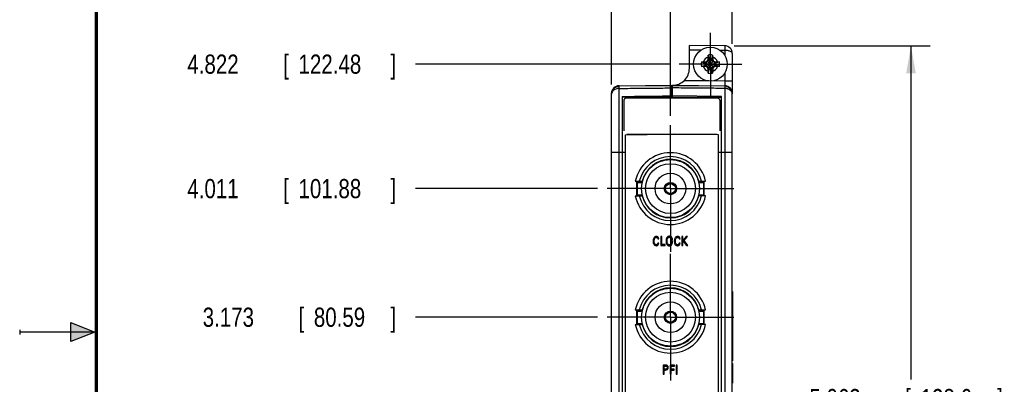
# Model space of a CAD drawing. Header units: inches. Extents: x 0 to 22, y 0 to 17.
# Tile 11 of 23: x 0 to 6.4, y 8.2 to 10.5. Entities that reach past the tile are written whole.
import ezdxf

# ---------------------------------------------------------------- set-up
doc = ezdxf.new("R2010")
doc.units = ezdxf.units.IN
doc.header["$LTSCALE"] = 1.21
doc.header["$MEASUREMENT"] = 0
doc.linetypes.add('CENTER', pattern=[0.6, 0.375, -0.075, 0.075, -0.075])
doc.layers.get('0').update_dxf_attribs({"linetype": 'CONTINUOUS'})
doc.layers.add('DEFAULT_1', color=7, linetype='CENTER')
doc.layers.add('DIMENSIONS', color=7, linetype='CONTINUOUS')
doc.styles.get("Standard").update_dxf_attribs({"font": 'txt', "width": 0.8})
doc.dimstyles.new('DIMSTYLE_1', dxfattribs={"dimtxt": 0.125, "dimasz": 0.18, "dimexe": 0.18, "dimexo": 0.0625, "dimgap": 0.09, "dimtad": 0, "dimtih": 1, "dimtoh": 1, "dimdec": 3, "dimzin": 4, "dimdsep": 46, "dimtxsty": 'STANDARD', "dimblk": '_FILLED', "dimblk1": '_FILLED', "dimblk2": '_FILLED', "dimcen": 0.09, "dimadec": 0, "dimazin": 0, "dimtp": 0.001, "dimtm": 0.001, "dimtfac": 1, "dimtdec": 3, "dimtofl": 0, "dimtmove": 0, "dimatfit": 3, "dimldrblk": '_FILLED', "dimfxl": 1, "dimtolj": 1, "dimtzin": 4, "dimarcsym": 0})
doc.dimstyles.new('DIMSTYLE_2', dxfattribs={"dimtxt": 0.125, "dimasz": 0.18, "dimexe": 0.18, "dimexo": 0.0625, "dimgap": 0.09, "dimtad": 0, "dimtih": 1, "dimtoh": 1, "dimdec": 3, "dimzin": 4, "dimdsep": 46, "dimtxsty": 'STANDARD', "dimblk": '_FILLED', "dimblk1": '_FILLED', "dimblk2": '_FILLED', "dimcen": 0.09, "dimadec": 0, "dimazin": 0, "dimtp": 0.001, "dimtm": 0.001, "dimtfac": 1, "dimtdec": 3, "dimtofl": 0, "dimtmove": 0, "dimatfit": 3, "dimldrblk": '_FILLED', "dimfxl": 1, "dimtolj": 1, "dimtzin": 4, "dimarcsym": 0})

# ---------------------------------------------------------------- blocks, each defined once
blk = doc.blocks.new('*D2')
at = {"layer": 'DIMENSIONS', "color": 2, "linetype": 'CONTINUOUS'}
blk.add_line((3.7687, 8.5966), (2.5808, 8.5966), dxfattribs=at)
at = {"layer": 'DIMENSIONS', "color": 2, "linetype": 'CONTINUOUS', "width": 0.8}
for s, p in [('[', (1.8183, 8.5341)), (']', (2.4183, 8.5341)), ('3.173', (1.1933, 8.5341)), ('80.59', (1.9183, 8.5341))]:
    blk.add_text(s, height=0.125, dxfattribs=at).set_placement(p)
blk = doc.blocks.new('_FILLED')
at = {"color": 0, "linetype": 'BYBLOCK'}
blk.add_solid([(0, 0), (-1, 0.174), (-1, -0.174)], dxfattribs=at)
blk = doc.blocks.new('*D3')
at = {"layer": 'DIMENSIONS', "color": 2, "linetype": 'CONTINUOUS'}
blk.add_line((3.7687, 9.4346), (2.5808, 9.4346), dxfattribs=at)
at = {"layer": 'DIMENSIONS', "color": 2, "linetype": 'CONTINUOUS', "width": 0.8}
for s, p in [('[', (1.7183, 9.3721)), (']', (2.4183, 9.3721)), ('4.011', (1.0933, 9.3721)), ('101.88', (1.8183, 9.3721))]:
    blk.add_text(s, height=0.125, dxfattribs=at).set_placement(p)
blk = doc.blocks.new('*D4')
at = {"layer": 'DIMENSIONS', "color": 2, "linetype": 'CONTINUOUS'}
blk.add_line((4.2378, 10.2456), (2.5808, 10.2456), dxfattribs=at)
at = {"layer": 'DIMENSIONS', "color": 2, "linetype": 'CONTINUOUS', "width": 0.8}
for s, p in [('4.822', (1.0933, 10.1831)), ('[', (1.7183, 10.1831)), ('122.48', (1.8183, 10.1831)), (']', (2.4183, 10.1831))]:
    blk.add_text(s, height=0.125, dxfattribs=at).set_placement(p)
blk = doc.blocks.new('*D6')
at = {"layer": 'DIMENSIONS', "color": 2, "linetype": 'CONTINUOUS'}
for p, q in [((4.6603, 10.365), (5.9374, 10.365)), ((5.8124, 10.365), (5.8124, 8.1915)), ((5.8124, 5.3021), (5.8124, 7.9415)), ((4.2018, 5.3021), (5.9374, 5.3021))]:
    blk.add_line(p, q, dxfattribs=at)
at = {"layer": 'DIMENSIONS', "color": 2, "linetype": 'CONTINUOUS', "xscale": 0.18, "yscale": 0.18, "zscale": 0.18}
for p, rotation in [((5.8124, 10.365), 90), ((5.8124, 5.3021), 270)]:
    blk.add_blockref('_FILLED', p, dxfattribs=dict(at, rotation=rotation))
at = {"layer": 'DIMENSIONS', "color": 2, "linetype": 'CONTINUOUS', "width": 0.8}
for s, p in [('5.063', (5.1499, 8.004)), ('[', (5.7749, 8.004)), ('128.6', (5.8749, 8.004)), (']', (6.3749, 8.004))]:
    blk.add_text(s, height=0.125, dxfattribs=at).set_placement(p)
blk = doc.blocks.new('*D7')
at = {"layer": 'DIMENSIONS', "color": 2, "linetype": 'CONTINUOUS'}
for p, q in [((3.8593, 10.112), (3.8593, 11.4275)), ((4.6473, 10.3775), (4.6473, 11.4275)), ((3.8593, 11.3025), (3.6556, 11.3025)), ((4.6473, 11.3025), (5.0073, 11.3025))]:
    blk.add_line(p, q, dxfattribs=at)
at = {"layer": 'DIMENSIONS', "color": 2, "linetype": 'CONTINUOUS', "xscale": 0.18, "yscale": 0.18, "zscale": 0.18}
blk.add_blockref('_FILLED', (3.8593, 11.3025), dxfattribs=at)
at = {"layer": 'DIMENSIONS', "color": 2, "linetype": 'CONTINUOUS', "xscale": 0.18, "yscale": 0.18, "zscale": 0.18, "rotation": 180}
blk.add_blockref('_FILLED', (4.6473, 11.3025), dxfattribs=at)
at = {"layer": 'DIMENSIONS', "color": 2, "linetype": 'CONTINUOUS', "width": 0.8}
for s, p in [('.788', (2.3681, 11.24)), ('[', (2.8931, 11.24)), ('20.02', (2.9931, 11.24)), (']', (3.4931, 11.24))]:
    blk.add_text(s, height=0.125, dxfattribs=at).set_placement(p)
blk = doc.blocks.new('*D9')
at = {"layer": 'DIMENSIONS', "color": 2, "linetype": 'CONTINUOUS'}
blk.add_line((4.2437, 9.9096), (4.2437, 10.8078), dxfattribs=at)
at = {"layer": 'DIMENSIONS', "color": 2, "linetype": 'CONTINUOUS', "width": 0.8}
for s, p in [(']', (4.3062, 11.8953)), ('6.13', (4.3062, 11.4953)), ('[', (4.3062, 11.3953)), ('.241', (4.3062, 10.8703))]:
    blk.add_text(s, height=0.125, rotation=90, dxfattribs=at).set_placement(p)

msp = doc.modelspace()

# ---------------------------------------------------------------- hatches: boundary and pattern name
at = {"linetype": 'CONTINUOUS'}
msp.add_hatch(color=2, dxfattribs=at).paths.add_polyline_path([(0.3337, 8.5625), (0.49, 8.5), (0.3337, 8.4375)])

# ---------------------------------------------------------------- linework, layer by layer
at = {"color": 7, "linetype": 'CONTINUOUS'}
for p, q in [((4.3673, 10.218), (4.3673, 10.367)), ((4.5978, 10.365), (4.3673, 10.367)), ((4.4971, 10.2781), (4.4878, 10.2621)), ((4.4891, 10.2746), (4.4971, 10.2781)), ((4.4898, 10.3039), (4.4971, 10.281)), ((4.4971, 10.2102), (4.5116, 10.281)), ((4.4971, 10.281), (4.4971, 10.2781)), ((4.5116, 10.2102), (4.4971, 10.281)), ((4.4971, 10.2131), (4.5116, 10.2781)), ((4.5116, 10.2131), (4.4971, 10.2781)), ((4.5189, 10.3039), (4.5116, 10.281)), ((4.5116, 10.2781), (4.5116, 10.281)), ((4.5208, 10.2621), (4.5116, 10.2781)), ((4.5116, 10.2781), (4.5196, 10.2746)), ((4.6473, 10.315), (4.6473, 10.0519)), ((4.4461, 10.2601), (4.4689, 10.2529)), ((4.4461, 10.2311), (4.4689, 10.2383)), ((4.4689, 10.2529), (4.5397, 10.2383)), ((4.4689, 10.2383), (4.5397, 10.2529)), ((4.4719, 10.2529), (4.4689, 10.2529)), ((4.4689, 10.2383), (4.4719, 10.2383)), ((4.4878, 10.2621), (4.4719, 10.2529)), ((4.4719, 10.2529), (4.4753, 10.2609)), ((4.4719, 10.2529), (4.5368, 10.2383)), ((4.4719, 10.2383), (4.5368, 10.2529)), ((4.4753, 10.2303), (4.4719, 10.2383)), ((4.4719, 10.2383), (4.4878, 10.2291)), ((4.484, 10.2252), (4.5247, 10.2659)), ((4.5247, 10.2252), (4.484, 10.2659)), ((4.4878, 10.2291), (4.4971, 10.2131)), ((4.4971, 10.2131), (4.4891, 10.2166)), ((4.4898, 10.1873), (4.4971, 10.2102)), ((4.4971, 10.2131), (4.4971, 10.2102)), ((4.5116, 10.2131), (4.5208, 10.2291)), ((4.5196, 10.2166), (4.5116, 10.2131)), ((4.5116, 10.2102), (4.5116, 10.2131)), ((4.5189, 10.1873), (4.5116, 10.2102)), ((4.5368, 10.2529), (4.5208, 10.2621)), ((4.5208, 10.2291), (4.5368, 10.2383)), ((4.5333, 10.2609), (4.5368, 10.2529)), ((4.5333, 10.2303), (4.5368, 10.2383)), ((4.5397, 10.2529), (4.5368, 10.2529)), ((4.5368, 10.2383), (4.5397, 10.2383)), ((4.5626, 10.2601), (4.5397, 10.2529)), ((4.5626, 10.2311), (4.5397, 10.2383)), ((3.9089, 10.105), (4.2503, 10.108)), ((4.2503, 10.1045), (3.9089, 10.1013)), ((4.2503, 10.0248), (4.2503, 10.108)), ((4.2563, 10.0248), (4.2563, 10.108)), ((4.2563, 10.108), (4.5978, 10.105)), ((4.5978, 10.1013), (4.2563, 10.1045)), ((3.8593, 10.05), (3.8593, 10.055)), ((3.8593, 10.0495), (3.8593, 10.05)), ((3.8593, 5.6197), (3.8593, 10.0495)), ((3.9293, 10.0351), (3.9293, 5.6341)), ((4.2503, 10.0746), (4.2563, 10.0745)), ((4.5773, 10.0351), (4.2563, 10.0388)), ((4.2563, 10.0313), (4.5773, 10.0301)), ((4.5773, 5.6341), (4.5773, 10.0351)), ((4.6473, 5.6197), (4.6473, 10.0495)), ((3.9503, 9.7846), (4.2343, 9.7895)), ((3.9503, 5.8846), (3.9503, 9.7846)), ((3.9593, 9.7895), (4.5473, 9.7895)), ((4.5563, 9.7846), (4.2724, 9.7895)), ((4.5563, 5.8846), (4.5563, 9.7846)), ((4.2437, 9.6236), (4.2164, 9.6236)), ((4.2503, 9.623), (4.2503, 9.6251)), ((4.2563, 9.6246), (4.2563, 9.623)), ((4.0147, 9.4826), (4.0588, 9.4826)), ((4.0229, 9.4779), (4.0229, 9.3913)), ((4.0543, 9.4779), (4.0229, 9.4779)), ((4.0272, 9.4746), (4.0272, 9.3946)), ((4.0272, 9.4746), (4.0589, 9.4746)), ((4.4284, 9.4746), (4.4602, 9.4746)), ((4.4285, 9.4826), (4.4727, 9.4826)), ((4.4638, 9.4779), (4.4323, 9.4779)), ((4.4602, 9.4746), (4.4602, 9.3946)), ((4.4638, 9.3913), (4.4638, 9.4779)), ((4.0147, 9.3866), (4.0588, 9.3866)), ((4.0229, 9.3913), (4.0543, 9.3913)), ((4.0272, 9.3946), (4.0589, 9.3946)), ((4.4284, 9.3946), (4.4602, 9.3946)), ((4.4727, 9.3866), (4.4285, 9.3866)), ((4.4323, 9.3913), (4.4638, 9.3913)), ((4.2437, 9.2456), (4.2164, 9.2456)), ((4.1805, 9.1227), (4.1805, 9.0632)), ((4.1871, 9.1227), (4.1805, 9.1227)), ((4.1871, 9.0705), (4.1871, 9.1227)), ((4.3191, 9.1227), (4.3191, 9.0632)), ((4.3256, 9.1227), (4.3191, 9.1227)), ((4.3454, 9.1227), (4.3256, 9.0966)), ((4.3256, 9.0966), (4.3256, 9.1227)), ((4.3332, 9.0961), (4.3545, 9.1227)), ((4.3545, 9.1227), (4.3454, 9.1227)), ((4.1685, 9.0788), (4.1613, 9.0788)), ((4.1616, 9.1066), (4.1687, 9.1066)), ((4.1805, 9.0632), (4.2092, 9.0632)), ((4.2092, 9.0705), (4.1871, 9.0705)), ((4.2092, 9.0632), (4.2092, 9.0705)), ((4.3071, 9.0788), (4.2998, 9.0788)), ((4.3002, 9.1066), (4.3072, 9.1066)), ((4.3191, 9.0632), (4.3256, 9.0632)), ((4.3256, 9.0632), (4.3256, 9.0947)), ((4.3256, 9.0947), (4.3475, 9.0632)), ((4.3568, 9.0632), (4.3332, 9.0961)), ((4.3475, 9.0632), (4.3568, 9.0632)), ((4.2437, 8.7856), (4.2164, 8.7856)), ((4.6493, 8.765), (4.6473, 8.765)), ((4.6493, 8.765), (4.6493, 8.3942)), ((3.8583, 8.6236), (3.8583, 8.7191)), ((4.6493, 8.6794), (4.6473, 8.6794)), ((4.6473, 8.672), (4.6493, 8.672)), ((3.8583, 8.4885), (3.8583, 8.6105)), ((4.0147, 8.6446), (4.0588, 8.6446)), ((4.0229, 8.6399), (4.0229, 8.5533)), ((4.0543, 8.6399), (4.0229, 8.6399)), ((4.0272, 8.6366), (4.0272, 8.5566)), ((4.0272, 8.6366), (4.0589, 8.6366)), ((4.4284, 8.6366), (4.4602, 8.6366)), ((4.4285, 8.6446), (4.4727, 8.6446)), ((4.4638, 8.6399), (4.4323, 8.6399)), ((4.4602, 8.6366), (4.4602, 8.5566)), ((4.4638, 8.5533), (4.4638, 8.6399)), ((4.0147, 8.5486), (4.0588, 8.5486)), ((4.0229, 8.5533), (4.0543, 8.5533)), ((4.0272, 8.5566), (4.0589, 8.5566)), ((4.4284, 8.5566), (4.4602, 8.5566)), ((4.4727, 8.5486), (4.4285, 8.5486)), ((4.4323, 8.5533), (4.4638, 8.5533)), ((4.6473, 8.5652), (4.6493, 8.5652)), ((4.6473, 8.5645), (4.6493, 8.5645)), ((3.8583, 8.3263), (3.8583, 8.469)), ((4.2437, 8.4076), (4.2164, 8.4076)), ((4.6473, 8.3942), (4.6493, 8.3942)), ((4.6483, 8.3541), (4.6483, 8.3122)), ((4.6493, 8.393), (4.6493, 8.3139)), ((3.8583, 8.1693), (3.8583, 8.3259)), ((4.1969, 8.2847), (4.1969, 8.2252)), ((4.2128, 8.2847), (4.1969, 8.2847)), ((4.2409, 8.2847), (4.2409, 8.2252)), ((4.2693, 8.2847), (4.2409, 8.2847)), ((4.2693, 8.2777), (4.2693, 8.2847)), ((4.2804, 8.2847), (4.2804, 8.2252)), ((4.287, 8.2847), (4.2804, 8.2847)), ((4.287, 8.2252), (4.287, 8.2847)), ((4.6483, 8.3139), (4.6493, 8.3139)), ((4.6483, 8.2943), (4.6483, 8.1679)), ((4.1969, 8.2252), (4.2035, 8.2252)), ((4.2035, 8.2585), (4.2035, 8.278)), ((4.2035, 8.278), (4.2127, 8.278)), ((4.2113, 8.2585), (4.2035, 8.2585)), ((4.2035, 8.2252), (4.2035, 8.2516)), ((4.2035, 8.2516), (4.2112, 8.2516)), ((4.2409, 8.2252), (4.2477, 8.2252)), ((4.2477, 8.2591), (4.2477, 8.2777)), ((4.2477, 8.2777), (4.2693, 8.2777)), ((4.268, 8.2591), (4.2477, 8.2591)), ((4.2477, 8.2252), (4.2477, 8.2522)), ((4.2477, 8.2522), (4.268, 8.2522)), ((4.268, 8.2522), (4.268, 8.2591)), ((4.2804, 8.2252), (4.287, 8.2252)), ((3.8583, 8.0217), (3.8583, 8.1689))]:
    msp.add_line(p, q, dxfattribs=at)
at = {"color": 9, "linetype": 'CONTINUOUS'}
for p, q in [((4.442, 10.3364), (4.3673, 10.337)), ((4.5978, 10.335), (4.5683, 10.3353)), ((4.5978, 10.335), (4.5978, 10.3039)), ((4.5978, 10.1873), (4.5978, 10.135)), ((3.9089, 10.1013), (3.9089, 10.105)), ((3.9089, 5.5818), (3.9089, 10.0873)), ((4.4941, 10.1359), (4.3321, 10.1373)), ((4.5978, 10.135), (4.5127, 10.1358)), ((4.6473, 10.135), (4.5978, 10.135)), ((4.5978, 10.105), (4.5978, 10.1013)), ((4.5978, 10.0873), (4.5978, 5.5818)), ((3.8593, 9.6716), (3.9503, 9.6716)), ((4.5563, 9.6716), (4.6473, 9.6716)), ((4.6473, 8.7628), (4.6493, 8.7628)), ((4.6473, 8.6847), (4.6493, 8.6847)), ((4.6473, 8.5272), (4.6493, 8.5272)), ((4.6473, 8.509), (4.6493, 8.509)), ((4.6473, 8.3956), (4.6493, 8.3956))]:
    msp.add_line(p, q, dxfattribs=at)
at = {"color": 3, "linetype": 'CONTINUOUS'}
for p, q in [((4.5473, 10.0248), (3.9593, 10.0248)), ((3.9393, 10.0069), (3.9393, 9.8109)), ((4.5673, 9.8109), (4.5673, 10.0069))]:
    msp.add_line(p, q, dxfattribs=at)
at = {"color": 2, "linetype": 'CONTINUOUS'}
for p, q in [((0.3337, 8.4375), (0.3337, 8.5625)), ((0.3337, 8.5625), (0.49, 8.5)), ((0, 8.515), (0, 8.485)), ((0.49, 8.5), (0, 8.5)), ((0.49, 8.5), (0.3337, 8.4375))]:
    msp.add_line(p, q, dxfattribs=at)
at = {"color": 7, "linetype": 'CONTINUOUS', "const_width": 0.02}
msp.add_lwpolyline([(0.5, 16.5), (0.5, 0.5)], dxfattribs=at)
at = {"color": 7, "linetype": 'CONTINUOUS'}
for points in [[(3.9089, 10.1013), (3.9058, 10.1012), (3.8917, 10.098), (3.8788, 10.0906), (3.8686, 10.0795), (3.8618, 10.0655), (3.8593, 10.05)], [(4.6473, 10.0495), (4.6466, 10.0584), (4.6411, 10.0746), (4.6311, 10.0877), (4.6178, 10.0968), (4.6026, 10.101), (4.5978, 10.1013)]]:
    msp.add_lwpolyline(points, dxfattribs=at)
for centre, radius in [((4.5043, 10.2456), 0.1102), ((4.2437, 9.4346), 0.189), ((4.2437, 9.4346), 0.1625), ((4.2437, 9.4346), 0.1), ((4.2437, 9.4346), 0.04), ((4.2437, 9.4346), 0.0375), ((4.2437, 9.4346), 0.0325), ((4.2437, 8.5966), 0.189), ((4.2437, 8.5966), 0.1625), ((4.2437, 8.5966), 0.1), ((4.2437, 8.5966), 0.04), ((4.2437, 8.5966), 0.0375), ((4.2437, 8.5966), 0.0325)]:
    msp.add_circle(centre, radius, dxfattribs=at)
for centre, radius, start, end in [((4.5973, 10.315), 0.05, 0, 89.47262), ((4.5043, 10.2456), 0.0601, 76.01536, 103.98464), ((4.5043, 10.2456), 0.0361, 78.37385, 101.62615), ((4.2573, 10.218), 0.11, 269.47912, 360), ((4.5043, 10.2456), 0.0601, 166.01536, 193.98464), ((4.5043, 10.2456), 0.0361, 168.37385, 191.62615), ((4.5043, 10.2456), 0.0361, 258.37385, 281.62615), ((4.5043, 10.2456), 0.0361, 348.37385, 11.62615), ((4.5043, 10.2456), 0.0601, 346.01536, 13.98464), ((4.5043, 10.2456), 0.0601, 256.01536, 283.98464), ((3.9093, 10.055), 0.05, 90.5, 180), ((4.5973, 10.055), 0.05, 0, 89.5), ((4.2437, 9.4346), 0.234, 11.837, 168.163), ((4.2437, 9.4346), 0.2085, 13.30978, 166.69022), ((4.2437, 9.4346), 0.191, 14.55682, 165.44318), ((4.2433, 9.4346), 0.1939, 165.60114, 167.09411), ((4.2433, 9.4346), 0.1939, 12.90589, 14.39886), ((4.2437, 9.4346), 0.234, 191.837, 348.163), ((4.2437, 9.4346), 0.2085, 193.30978, 346.69022), ((4.2433, 9.4346), 0.1939, 192.90589, 194.39886), ((4.2437, 9.4346), 0.191, 194.55682, 345.44318), ((4.2433, 9.4346), 0.1939, 345.60114, 347.09411), ((4.2437, 8.5966), 0.234, 11.837, 168.163), ((4.2437, 8.5966), 0.2085, 13.30978, 166.69022), ((4.2437, 8.5966), 0.191, 14.55682, 165.44318), ((4.2433, 8.5966), 0.1939, 165.60114, 167.09411), ((4.2433, 8.5966), 0.1939, 12.90589, 14.39886), ((4.2437, 8.5966), 0.234, 191.837, 348.163), ((4.2437, 8.5966), 0.2085, 193.30978, 346.69022), ((4.2433, 8.5966), 0.1939, 192.90589, 194.39886), ((4.2437, 8.5966), 0.191, 194.55682, 345.44318), ((4.2433, 8.5966), 0.1939, 345.60114, 347.09411)]:
    msp.add_arc(centre, radius, start, end, dxfattribs=at)
at = {"color": 9, "linetype": 'CONTINUOUS'}
for start, end in [(108.00645, 161.99355), (18.00645, 71.99355), (198.00645, 251.99355), (288.00645, 341.99355)]:
    msp.add_arc((4.5043, 10.2456), 0.0483, start, end, dxfattribs=at)
for points, knots in [([(4.5978, 10.365), (4.597, 10.365), (4.599, 10.3603), (4.5973, 10.3557), (4.5981, 10.3457), (4.5979, 10.3388), (4.5978, 10.335)], [0, 0, 0, 0, 0.076147, 0.292879, 0.6173, 1, 1, 1, 1]), ([(4.6473, 10.315), (4.6473, 10.3169), (4.6456, 10.3212), (4.6399, 10.3259), (4.6317, 10.3298), (4.6215, 10.3328), (4.61, 10.3346), (4.6019, 10.335), (4.5978, 10.335)], [0, 0, 0, 0, 0.098974, 0.225875, 0.386571, 0.575449, 0.783133, 1, 1, 1, 1]), ([(3.9089, 10.0873), (3.9038, 10.0873), (3.8939, 10.0861), (3.8801, 10.0808), (3.8688, 10.0726), (3.8612, 10.0619), (3.8593, 10.0535), (3.8593, 10.0495)], [0, 0, 0, 0, 0.221376, 0.435764, 0.637754, 0.825032, 1, 1, 1, 1]), ([(3.8695, 10.0817), (3.8708, 10.0835), (3.8732, 10.0862), (3.876, 10.0887), (3.8771, 10.0896)], [0, 0, 0, 0, 0.599016, 1, 1, 1, 1]), ([(3.8845, 10.0947), (3.8862, 10.0957), (3.8884, 10.0968), (3.8907, 10.0977), (3.8911, 10.0979)], [0, 0, 0, 0, 0.829991, 1, 1, 1, 1]), ([(3.9089, 10.0873), (3.9089, 10.0901), (3.909, 10.0958), (3.9086, 10.0975), (3.9089, 10.101), (3.9089, 10.101)], [0, 0, 0, 0, 0.621166, 0.973859, 1, 1, 1, 1]), ([(3.9089, 10.0873), (3.9469, 10.0877), (4.0228, 10.0884), (4.1366, 10.0895), (4.2124, 10.0903), (4.2503, 10.0906)], [0, 0, 0, 0, 0.333542, 0.666877, 1, 1, 1, 1]), ([(4.5978, 10.0873), (4.5598, 10.0877), (4.4839, 10.0884), (4.3701, 10.0895), (4.2943, 10.0903), (4.2563, 10.0906)], [0, 0, 0, 0, 0.333545, 0.666879, 1, 1, 1, 1]), ([(4.5978, 10.135), (4.5978, 10.1324), (4.5979, 10.1274), (4.598, 10.1203), (4.5979, 10.1144), (4.5982, 10.1093), (4.5975, 10.1072), (4.5981, 10.105), (4.5978, 10.105)], [0, 0, 0, 0, 0.25943, 0.500414, 0.707217, 0.865901, 0.965731, 1, 1, 1, 1]), ([(4.5978, 10.101), (4.5978, 10.101), (4.598, 10.0975), (4.5976, 10.0958), (4.5978, 10.0901), (4.5978, 10.0873)], [0, 0, 0, 0, 0.026119, 0.378796, 1, 1, 1, 1]), ([(4.6473, 10.0495), (4.6473, 10.052), (4.6467, 10.0569), (4.644, 10.0635), (4.6402, 10.0692), (4.6357, 10.0738), (4.6309, 10.0776), (4.6258, 10.0806), (4.6208, 10.0829), (4.6159, 10.0847), (4.6111, 10.0859), (4.6066, 10.0867), (4.6022, 10.0872), (4.5992, 10.0873), (4.5978, 10.0873)], [0, 0, 0, 0, 0.109701, 0.212354, 0.310034, 0.403609, 0.493167, 0.578381, 0.658999, 0.734873, 0.805877, 0.872459, 0.936295, 1, 1, 1, 1]), ([(4.6177, 10.097), (4.6174, 10.0971), (4.6157, 10.0979), (4.6139, 10.0985), (4.6124, 10.099)], [0, 0, 0, 0, 0.184239, 1, 1, 1, 1]), ([(4.6406, 10.0766), (4.6385, 10.0803), (4.6333, 10.0869), (4.6267, 10.0921), (4.6231, 10.0942)], [0, 0, 0, 0, 0.509271, 1, 1, 1, 1]), ([(3.8616, 10.0667), (3.8621, 10.068), (3.8634, 10.0718), (3.8653, 10.0754), (3.8666, 10.0776)], [0, 0, 0, 0, 0.356237, 1, 1, 1, 1]), ([(4.6461, 10.0626), (4.6455, 10.0654), (4.6442, 10.0694), (4.6424, 10.0733), (4.6418, 10.0745)], [0, 0, 0, 0, 0.667993, 1, 1, 1, 1])]:
    msp.add_open_spline(points, degree=3, knots=knots, dxfattribs=at)
at = {"color": 7, "linetype": 'CONTINUOUS'}
for points, knots in [([(4.484, 10.2659), (4.4844, 10.2666), (4.4853, 10.2681), (4.4865, 10.2702), (4.4878, 10.2724), (4.4886, 10.2739), (4.4891, 10.2746)], [0, 0, 0, 0, 0.248704, 0.498905, 0.749743, 1, 1, 1, 1]), ([(4.4891, 10.2746), (4.4891, 10.276), (4.4891, 10.2789), (4.4892, 10.2832), (4.4893, 10.2874), (4.4894, 10.2902), (4.4894, 10.2915)], [0, 0, 0, 0, 0.258315, 0.51145, 0.758798, 1, 1, 1, 1]), ([(4.4894, 10.2915), (4.4894, 10.2928), (4.4895, 10.2955), (4.4897, 10.2996), (4.4898, 10.3024), (4.4898, 10.3039)], [0, 0, 0, 0, 0.311609, 0.64749, 1, 1, 1, 1]), ([(4.5189, 10.3039), (4.5189, 10.3024), (4.519, 10.2996), (4.5192, 10.2955), (4.5192, 10.2928), (4.5193, 10.2915)], [0, 0, 0, 0, 0.352479, 0.688401, 1, 1, 1, 1]), ([(4.5193, 10.2915), (4.5193, 10.2902), (4.5194, 10.2874), (4.5195, 10.2832), (4.5195, 10.2789), (4.5196, 10.276), (4.5196, 10.2746)], [0, 0, 0, 0, 0.241202, 0.48855, 0.741685, 1, 1, 1, 1]), ([(4.5196, 10.2746), (4.52, 10.2739), (4.5209, 10.2724), (4.5222, 10.2702), (4.5234, 10.2681), (4.5243, 10.2666), (4.5247, 10.2659)], [0, 0, 0, 0, 0.251669, 0.502875, 0.752553, 1, 1, 1, 1]), ([(4.4461, 10.2601), (4.4475, 10.2602), (4.4503, 10.2603), (4.4545, 10.2604), (4.4571, 10.2605), (4.4584, 10.2605)], [0, 0, 0, 0, 0.352479, 0.688401, 1, 1, 1, 1]), ([(4.4584, 10.2307), (4.4571, 10.2307), (4.4545, 10.2308), (4.4503, 10.2309), (4.4475, 10.231), (4.4461, 10.2311)], [0, 0, 0, 0, 0.311609, 0.64749, 1, 1, 1, 1]), ([(4.4584, 10.2605), (4.4598, 10.2606), (4.4625, 10.2606), (4.4667, 10.2607), (4.471, 10.2608), (4.4739, 10.2608), (4.4753, 10.2609)], [0, 0, 0, 0, 0.241199, 0.488547, 0.741683, 1, 1, 1, 1]), ([(4.4753, 10.2303), (4.4739, 10.2303), (4.471, 10.2304), (4.4667, 10.2305), (4.4625, 10.2306), (4.4598, 10.2306), (4.4584, 10.2307)], [0, 0, 0, 0, 0.258317, 0.511453, 0.758801, 1, 1, 1, 1]), ([(4.4753, 10.2609), (4.4761, 10.2613), (4.4775, 10.2621), (4.4797, 10.2634), (4.4819, 10.2647), (4.4833, 10.2655), (4.484, 10.2659)], [0, 0, 0, 0, 0.251836, 0.503053, 0.752653, 1, 1, 1, 1]), ([(4.484, 10.2252), (4.4833, 10.2257), (4.4818, 10.2265), (4.4797, 10.2278), (4.4775, 10.229), (4.4761, 10.2299), (4.4753, 10.2303)], [0, 0, 0, 0, 0.248704, 0.498905, 0.749743, 1, 1, 1, 1]), ([(4.4891, 10.2166), (4.4886, 10.2173), (4.4878, 10.2188), (4.4865, 10.2209), (4.4853, 10.2231), (4.4844, 10.2245), (4.484, 10.2252)], [0, 0, 0, 0, 0.251836, 0.503053, 0.752653, 1, 1, 1, 1]), ([(4.4894, 10.1996), (4.4894, 10.201), (4.4893, 10.2038), (4.4892, 10.208), (4.4891, 10.2122), (4.4891, 10.2151), (4.4891, 10.2166)], [0, 0, 0, 0, 0.241202, 0.48855, 0.741685, 1, 1, 1, 1]), ([(4.5196, 10.2166), (4.5196, 10.2151), (4.5195, 10.2122), (4.5195, 10.208), (4.5194, 10.2038), (4.5193, 10.201), (4.5193, 10.1996)], [0, 0, 0, 0, 0.258315, 0.51145, 0.758798, 1, 1, 1, 1]), ([(4.5247, 10.2252), (4.5243, 10.2245), (4.5234, 10.2231), (4.5222, 10.2209), (4.5209, 10.2188), (4.52, 10.2173), (4.5196, 10.2166)], [0, 0, 0, 0, 0.248609, 0.498736, 0.749586, 1, 1, 1, 1]), ([(4.5247, 10.2659), (4.5254, 10.2655), (4.5268, 10.2647), (4.529, 10.2634), (4.5312, 10.2621), (4.5326, 10.2613), (4.5333, 10.2609)], [0, 0, 0, 0, 0.248609, 0.498736, 0.749586, 1, 1, 1, 1]), ([(4.5333, 10.2303), (4.5326, 10.2299), (4.5312, 10.229), (4.529, 10.2278), (4.5268, 10.2265), (4.5254, 10.2257), (4.5247, 10.2252)], [0, 0, 0, 0, 0.251852, 0.503071, 0.752663, 1, 1, 1, 1]), ([(4.5333, 10.2609), (4.5348, 10.2608), (4.5377, 10.2608), (4.542, 10.2607), (4.5462, 10.2606), (4.5489, 10.2606), (4.5503, 10.2605)], [0, 0, 0, 0, 0.258317, 0.511453, 0.758801, 1, 1, 1, 1]), ([(4.5503, 10.2307), (4.5489, 10.2306), (4.5462, 10.2306), (4.542, 10.2305), (4.5377, 10.2304), (4.5348, 10.2303), (4.5333, 10.2303)], [0, 0, 0, 0, 0.241226, 0.488582, 0.741709, 1, 1, 1, 1]), ([(4.5503, 10.2605), (4.5516, 10.2605), (4.5542, 10.2604), (4.5583, 10.2603), (4.5612, 10.2602), (4.5626, 10.2601)], [0, 0, 0, 0, 0.311609, 0.64749, 1, 1, 1, 1]), ([(4.5626, 10.2311), (4.5612, 10.231), (4.5583, 10.2309), (4.5542, 10.2308), (4.5516, 10.2307), (4.5503, 10.2307)], [0, 0, 0, 0, 0.352479, 0.688401, 1, 1, 1, 1]), ([(4.4898, 10.1873), (4.4898, 10.1887), (4.4897, 10.1916), (4.4895, 10.1957), (4.4894, 10.1984), (4.4894, 10.1996)], [0, 0, 0, 0, 0.352479, 0.688401, 1, 1, 1, 1]), ([(4.5193, 10.1996), (4.5192, 10.1984), (4.5192, 10.1957), (4.519, 10.1916), (4.5189, 10.1887), (4.5189, 10.1873)], [0, 0, 0, 0, 0.311609, 0.64749, 1, 1, 1, 1]), ([(3.9293, 10.0351), (3.9828, 10.0357), (4.0815, 10.0368), (4.1802, 10.038), (4.2253, 10.0385)], [0, 0, 0, 0, 0.54223, 1, 1, 1, 1]), ([(4.2253, 10.0312), (4.1802, 10.031), (4.0815, 10.0306), (3.9828, 10.0303), (3.9293, 10.0301)], [0, 0, 0, 0, 0.45777, 1, 1, 1, 1]), ([(4.1687, 9.1066), (4.1683, 9.1116), (4.1646, 9.1211), (4.1517, 9.1245), (4.1407, 9.1215), (4.1341, 9.1126), (4.1318, 9.1042), (4.1309, 9.0973), (4.1307, 9.0924), (4.1309, 9.0875), (4.1314, 9.0835), (4.1318, 9.081), (4.132, 9.0801)], [0, 0, 0, 0, 0.186169, 0.326448, 0.461827, 0.587368, 0.72004, 0.785758, 0.847404, 0.904839, 0.967061, 1, 1, 1, 1]), ([(4.2524, 9.0695), (4.2529, 9.0702), (4.2554, 9.074), (4.2579, 9.0821), (4.2588, 9.0941), (4.2578, 9.106), (4.2536, 9.1164), (4.2474, 9.122), (4.2416, 9.1239), (4.2359, 9.1245), (4.23, 9.1235), (4.2247, 9.1203), (4.2222, 9.1178), (4.2211, 9.1163)], [0, 0, 0, 0, 0.029957, 0.156077, 0.292704, 0.449548, 0.572807, 0.67733, 0.729495, 0.784859, 0.877067, 0.933675, 1, 1, 1, 1]), ([(4.3072, 9.1066), (4.3069, 9.1116), (4.3031, 9.1211), (4.2902, 9.1245), (4.2793, 9.1215), (4.2727, 9.1126), (4.2703, 9.1042), (4.2694, 9.0973), (4.2693, 9.0924), (4.2694, 9.0875), (4.2699, 9.0835), (4.2704, 9.081), (4.2706, 9.0801)], [0, 0, 0, 0, 0.186238, 0.326513, 0.461895, 0.587433, 0.720111, 0.785836, 0.84749, 0.904932, 0.967161, 1, 1, 1, 1]), ([(4.132, 9.0801), (4.1326, 9.0776), (4.1344, 9.0721), (4.1401, 9.0642), (4.1493, 9.0617), (4.1569, 9.0629), (4.165, 9.067), (4.1681, 9.0741), (4.1685, 9.0788)], [0, 0, 0, 0, 0.138917, 0.317763, 0.512995, 0.626137, 0.740815, 1, 1, 1, 1]), ([(4.1613, 9.0788), (4.1611, 9.0779), (4.1607, 9.0757), (4.1591, 9.0722), (4.1556, 9.0695), (4.1503, 9.0686), (4.1441, 9.0704), (4.1399, 9.0767), (4.1381, 9.0841), (4.1377, 9.0922), (4.1381, 9.1002), (4.1391, 9.1053), (4.14, 9.1077)], [0, 0, 0, 0, 0.046802, 0.110325, 0.183824, 0.2535, 0.368286, 0.479446, 0.606895, 0.744478, 0.876081, 1, 1, 1, 1]), ([(4.14, 9.1077), (4.1401, 9.1079), (4.1411, 9.1105), (4.1431, 9.1139), (4.1475, 9.1165), (4.151, 9.1171), (4.1542, 9.1167), (4.1574, 9.1155), (4.1599, 9.1128), (4.1612, 9.1095), (4.1615, 9.1074), (4.1616, 9.1066)], [0, 0, 0, 0, 0.020779, 0.253397, 0.365753, 0.489584, 0.586782, 0.667532, 0.803614, 0.920626, 1, 1, 1, 1]), ([(4.2211, 9.1163), (4.2204, 9.1154), (4.2193, 9.1135), (4.2174, 9.1096), (4.2159, 9.1044), (4.2151, 9.0983), (4.2149, 9.0924), (4.2151, 9.0866), (4.2161, 9.0793), (4.2188, 9.071), (4.2247, 9.0646), (4.231, 9.0621), (4.2365, 9.0616), (4.2421, 9.0622), (4.2479, 9.0645), (4.2509, 9.0675), (4.2524, 9.0695)], [0, 0, 0, 0, 0.03822, 0.076485, 0.152789, 0.226042, 0.291263, 0.361583, 0.428731, 0.550832, 0.66141, 0.719632, 0.785308, 0.853734, 0.914365, 1, 1, 1, 1]), ([(4.2261, 9.0742), (4.2244, 9.0769), (4.2223, 9.0832), (4.2217, 9.0927), (4.2222, 9.1017), (4.2243, 9.1096), (4.2284, 9.1149), (4.233, 9.117), (4.2369, 9.1175), (4.2407, 9.1171), (4.245, 9.1152), (4.2481, 9.1115), (4.2494, 9.1083), (4.2498, 9.1072)], [0, 0, 0, 0, 0.137299, 0.281576, 0.411474, 0.529392, 0.633622, 0.686895, 0.746964, 0.801583, 0.85052, 0.947395, 1, 1, 1, 1]), ([(4.2515, 9.0936), (4.2515, 9.0906), (4.251, 9.084), (4.2488, 9.0751), (4.2428, 9.0695), (4.2367, 9.0684), (4.2305, 9.0695), (4.2273, 9.0724), (4.2261, 9.0742)], [0, 0, 0, 0, 0.202048, 0.448959, 0.593937, 0.72436, 0.854595, 1, 1, 1, 1]), ([(4.2498, 9.1072), (4.2502, 9.1058), (4.2512, 9.1013), (4.2515, 9.0967), (4.2515, 9.0936)], [0, 0, 0, 0, 0.311561, 1, 1, 1, 1]), ([(4.2706, 9.0801), (4.2711, 9.0776), (4.2729, 9.0721), (4.2786, 9.0642), (4.2878, 9.0617), (4.2955, 9.0629), (4.3036, 9.067), (4.3067, 9.0741), (4.3071, 9.0788)], [0, 0, 0, 0, 0.139055, 0.317883, 0.513095, 0.626155, 0.7408, 1, 1, 1, 1]), ([(4.2998, 9.0788), (4.2997, 9.0779), (4.2993, 9.0757), (4.2977, 9.0722), (4.2942, 9.0695), (4.2889, 9.0686), (4.2826, 9.0704), (4.2784, 9.0767), (4.2767, 9.0841), (4.2762, 9.0922), (4.2766, 9.1002), (4.2777, 9.1053), (4.2786, 9.1077)], [0, 0, 0, 0, 0.046803, 0.110328, 0.1839, 0.253599, 0.36837, 0.479509, 0.60695, 0.744534, 0.87614, 1, 1, 1, 1]), ([(4.2786, 9.1077), (4.2786, 9.1079), (4.2796, 9.1105), (4.2817, 9.1139), (4.286, 9.1165), (4.2896, 9.1171), (4.2928, 9.1167), (4.2959, 9.1155), (4.2985, 9.1128), (4.2997, 9.1095), (4.3, 9.1074), (4.3002, 9.1066)], [0, 0, 0, 0, 0.020899, 0.253515, 0.365899, 0.48978, 0.586891, 0.66758, 0.803611, 0.920618, 1, 1, 1, 1]), ([(4.2112, 8.2516), (4.2163, 8.2516), (4.2246, 8.2535), (4.2288, 8.2621), (4.2296, 8.2683), (4.2288, 8.2746), (4.2261, 8.2805), (4.2203, 8.2848), (4.2153, 8.2847), (4.2128, 8.2847)], [0, 0, 0, 0, 0.281309, 0.392513, 0.510084, 0.627257, 0.735563, 0.861748, 1, 1, 1, 1]), ([(4.2127, 8.278), (4.2137, 8.278), (4.2158, 8.278), (4.2191, 8.2771), (4.2213, 8.2745), (4.2222, 8.2716), (4.2224, 8.2686), (4.2222, 8.2657), (4.2212, 8.2625), (4.2187, 8.2597), (4.215, 8.2586), (4.2125, 8.2585), (4.2113, 8.2585)], [0, 0, 0, 0, 0.090058, 0.190976, 0.304782, 0.378849, 0.472974, 0.571918, 0.650986, 0.776146, 0.891388, 1, 1, 1, 1])]:
    msp.add_open_spline(points, degree=3, knots=knots, dxfattribs=at)
at = {"color": 9, "linetype": 'CONTINUOUS'}
for points in [[(3.8666, 10.0776), (3.8675, 10.079), (3.8685, 10.0804), (3.8695, 10.0817)], [(3.8771, 10.0896), (3.8794, 10.0915), (3.8819, 10.0933), (3.8845, 10.0947)], [(3.8911, 10.0979), (3.8967, 10.1001), (3.9028, 10.1012), (3.9089, 10.1013)], [(4.6231, 10.0942), (4.6214, 10.0952), (4.6196, 10.0962), (4.6177, 10.097)], [(3.8593, 10.0519), (3.8593, 10.0543), (3.8595, 10.0567), (3.8599, 10.059)], [(3.8599, 10.059), (3.8603, 10.0616), (3.8608, 10.0642), (3.8616, 10.0667)], [(4.6418, 10.0745), (4.6414, 10.0752), (4.641, 10.0759), (4.6406, 10.0766)], [(4.6473, 10.0536), (4.6472, 10.0566), (4.6468, 10.0596), (4.6461, 10.0626)], [(4.6473, 10.0519), (4.6473, 10.0525), (4.6473, 10.053), (4.6473, 10.0536)]]:
    msp.add_open_spline(points, degree=3, dxfattribs=at)
at = {"color": 3, "linetype": 'CONTINUOUS'}
for points, knots in [([(3.9593, 10.0248), (3.958, 10.0248), (3.9561, 10.0247), (3.9535, 10.0241), (3.9511, 10.0233), (3.9488, 10.0222), (3.9466, 10.0208), (3.9452, 10.0196), (3.9439, 10.0183), (3.9427, 10.0169), (3.9417, 10.0154), (3.9408, 10.0138), (3.9402, 10.0121), (3.9397, 10.0104), (3.9394, 10.0086), (3.9393, 10.0075), (3.9393, 10.0069)], [0, 0, 0, 0, 0.131242, 0.196612, 0.261611, 0.390012, 0.453419, 0.516186, 0.578309, 0.63982, 0.700761, 0.761193, 0.821213, 0.880942, 0.940497, 1, 1, 1, 1]), ([(4.5673, 10.0069), (4.5673, 10.0075), (4.5673, 10.0086), (4.567, 10.0104), (4.5665, 10.0121), (4.5658, 10.0138), (4.565, 10.0154), (4.564, 10.0169), (4.5628, 10.0183), (4.5615, 10.0196), (4.56, 10.0208), (4.5579, 10.0222), (4.5556, 10.0233), (4.5531, 10.0241), (4.5506, 10.0247), (4.5486, 10.0248), (4.5473, 10.0248)], [0, 0, 0, 0, 0.059503, 0.119058, 0.178787, 0.238807, 0.299239, 0.36018, 0.421691, 0.483814, 0.546581, 0.609988, 0.738389, 0.803388, 0.868758, 1, 1, 1, 1])]:
    msp.add_open_spline(points, degree=3, knots=knots, dxfattribs=at)
at = {"color": 7, "linetype": 'CONTINUOUS'}
for points in [[(4.2253, 10.0385), (4.2337, 10.0386), (4.242, 10.0387), (4.2503, 10.0388)], [(4.2503, 10.0313), (4.242, 10.0312), (4.2337, 10.0312), (4.2253, 10.0312)], [(4.2563, 10.0683), (4.2544, 10.0683), (4.2524, 10.0683), (4.2504, 10.0683)]]:
    msp.add_open_spline(points, degree=3, dxfattribs=at)
at = {"layer": 'DEFAULT_1', "color": 7, "linetype": 'CENTER'}
for p, q in [((4.5043, 10.2456), (4.5043, 10.4496)), ((4.5043, 10.2456), (4.3003, 10.2456)), ((4.5043, 10.2456), (4.5043, 10.0415)), ((4.5043, 10.2456), (4.7084, 10.2456)), ((4.2437, 9.4346), (4.2437, 9.8471)), ((4.2437, 9.4346), (3.8312, 9.4346)), ((4.2437, 9.4346), (4.2437, 9.0221)), ((4.2437, 9.4346), (4.6562, 9.4346)), ((4.2437, 8.5966), (4.2437, 9.0091)), ((4.2437, 8.5966), (3.8312, 8.5966)), ((4.2437, 8.5966), (4.2437, 8.1841)), ((4.2437, 8.5966), (4.6562, 8.5966))]:
    msp.add_line(p, q, dxfattribs=at)

# ---------------------------------------------------------------- dimensions: what is measured, and where the dimension line sits
at = {"layer": 'DIMENSIONS', "color": 2, "linetype": 'CONTINUOUS'}
for feature_location, offset, dtype, origin, picture, middle in [((4.2437, 9.9096), (0, 0.8982), 1, (4.0023, 5.4236), '*D9', (4.2437, 11.4328)), ((4.2378, 10.2456), (-1.6569, 0), 0, (3.7983, 5.4236), '*D4', (1.8058, 10.2456)), ((3.7687, 9.4346), (-1.1878, 0), 0, (3.7983, 5.4236), '*D3', (1.8058, 9.4346)), ((3.7687, 8.5966), (-1.1878, 0), 0, (3.7983, 5.4236), '*D2', (1.8558, 8.5966))]:
    dim = msp.add_ordinate_dim(feature_location=feature_location, offset=offset, dtype=dtype, origin=origin, dimstyle='DIMSTYLE_1', dxfattribs=at)
    dim.commit()
    dim.dimension.update_dxf_attribs({"geometry": picture, "text_midpoint": middle})
dim = msp.add_linear_dim(base=(4.6473, 11.3025), p1=(3.8593, 10.112), p2=(4.6473, 10.3775), dimstyle='DIMSTYLE_2', dxfattribs=at)
dim.commit()
dim.dimension.update_dxf_attribs({"geometry": '*D7', "text_midpoint": (2.9806, 11.3025), "dimtype": 160})
dim = msp.add_linear_dim(base=(5.8124, 10.365), p1=(4.2018, 5.3021), p2=(4.6603, 10.365), angle=90, dimstyle='DIMSTYLE_2', dxfattribs=at)
dim.commit()
dim.dimension.update_dxf_attribs({"geometry": '*D6', "text_midpoint": (5.8124, 8.0665), "dimtype": 160})

doc.saveas('drawing.dxf')
